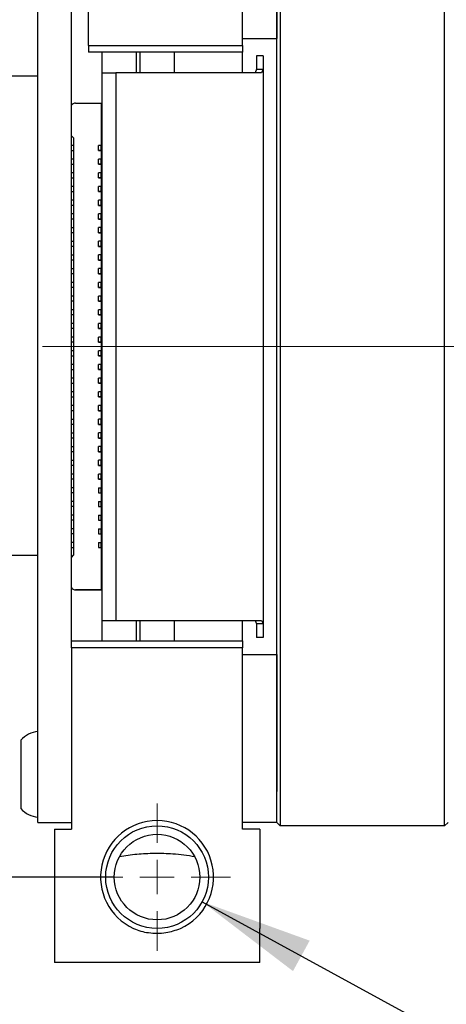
# Paper-space layout 'RJ45 body' of a CAD drawing. Header units: millimetres. Extents: x 5 to 274, y 4 to 211.
# Tile 9 of 20: x 114 to 126, y 142 to 171. Entities that reach past the tile are written whole.
import ezdxf

# ---------------------------------------------------------------- set-up
doc = ezdxf.new("R2010")
doc.units = ezdxf.units.MM
doc.linetypes.add('CENTERX2', pattern=[20.32, 12.7, -2.54, 2.54, -2.54])
doc.layers.add('DIMENSIONS', color=8, linetype='Continuous')
doc.styles.add('SLDTEXTSTYLE0', font='TXT', dxfattribs={"width": 0.75})
doc.styles.add('SLDTEXTSTYLE5', font='TXT', dxfattribs={"width": 0.675})
doc.dimstyles.new('SLDDIMSTYLE1', dxfattribs={"dimtxt": 2.645833, "dimasz": 3.302, "dimexe": 0, "dimexo": 0.0625, "dimgap": 0.661458, "dimtad": 0, "dimtih": 1, "dimtoh": 1, "dimdec": 1, "dimrnd": 1e-09, "dimzin": 12, "dimdsep": 46, "dimtxsty": 'SLDTEXTSTYLE0', "dimsah": 1, "dimcen": 0.09, "dimadec": 0, "dimazin": 3, "dimtfac": 1, "dimtdec": 1, "dimtofl": 0, "dimtmove": 0, "dimatfit": 3, "dimfxl": 1, "dimfrac": 2, "dimtolj": 1, "dimtzin": 12, "dimarcsym": 0})
doc.dimstyles.new('SLDDIMSTYLE2', dxfattribs={"dimtxt": 2.645833, "dimasz": 3.302, "dimexe": 0, "dimexo": 0.0625, "dimgap": 0.661458, "dimtad": 0, "dimtih": 1, "dimtoh": 1, "dimdec": 0, "dimrnd": 1e-09, "dimzin": 12, "dimdsep": 46, "dimtxsty": 'SLDTEXTSTYLE0', "dimsah": 1, "dimcen": 0.09, "dimadec": 0, "dimazin": 3, "dimtfac": 1, "dimtdec": 0, "dimtofl": 0, "dimtmove": 0, "dimatfit": 3, "dimfxl": 1, "dimfrac": 2, "dimtolj": 1, "dimtzin": 12, "dimarcsym": 0})
doc.dimstyles.new('SLDDIMSTYLE9', dxfattribs={"dimtxt": 2.645833, "dimasz": 3.302, "dimexe": 0, "dimexo": 0.0625, "dimgap": 0.661458, "dimtad": 0, "dimtih": 1, "dimtoh": 1, "dimdec": 6, "dimrnd": 1e-09, "dimzin": 12, "dimdsep": 46, "dimtxsty": 'SLDTEXTSTYLE0', "dimsah": 1, "dimcen": 0, "dimadec": 0, "dimazin": 3, "dimtfac": 1, "dimtofl": 0, "dimtmove": 0, "dimatfit": 3, "dimfxl": 1, "dimfrac": 2, "dimtolj": 1, "dimtzin": 12, "dimarcsym": 0})

# ---------------------------------------------------------------- blocks, each defined once
blk = doc.blocks.new('_D_19')
at = {"layer": 'DIMENSIONS'}
for p, q in [((116.779, 176.916), (97.385, 176.916)), ((100.56, 176.916), (100.56, 163.518)), ((100.56, 145.916), (100.56, 159.314)), ((116.779, 145.916), (97.385, 145.916))]:
    blk.add_line(p, q, dxfattribs=at)
for points in [[(100.56, 176.916), (100.052, 173.614), (101.068, 173.614)], [(100.56, 145.916), (101.068, 149.218), (100.052, 149.218)]]:
    blk.add_solid(points, dxfattribs=at)
at = {"layer": 'DIMENSIONS', "insert": (98.605, 162.725), "char_height": 2.6458, "attachment_point": 1, "style": 'SLDTEXTSTYLE0'}
blk.add_mtext('31', dxfattribs=at)
blk = doc.blocks.new('_D_22')
at = {"layer": 'DIMENSIONS'}
for p, q in [((114.07, 176.186), (114.07, 198.591)), ((146.889, 168.628), (146.889, 198.591)), ((114.07, 195.416), (127.059, 195.416)), ((146.889, 195.416), (133.899, 195.416))]:
    blk.add_line(p, q, dxfattribs=at)
for points in [[(114.07, 195.416), (117.372, 194.908), (117.372, 195.924)], [(146.889, 195.416), (143.587, 195.924), (143.587, 194.908)]]:
    blk.add_solid(points, dxfattribs=at)
at = {"layer": 'DIMENSIONS', "insert": (127.059, 196.725), "char_height": 2.6458, "attachment_point": 1, "style": 'SLDTEXTSTYLE0'}
blk.add_mtext('32.8', dxfattribs=at)
blk = doc.blocks.new('SW_SYMBOL_HOLE_DEPTH')
at = {"layer": 'DIMENSIONS', "color": 0}
for p, q in [((0, 875), (800, 875)), ((400, 875), (400, 75)), ((100, 555), (400, 75)), ((700, 555), (400, 75))]:
    blk.add_line(p, q, dxfattribs=at)
blk = doc.blocks.new('_D_24')
at = {"layer": 'DIMENSIONS'}
for p, q in [((119.366, 145.197), (130.36, 139.192)), ((130.36, 139.192), (131.917, 139.192))]:
    blk.add_line(p, q, dxfattribs=at)
blk.add_solid([(119.366, 145.197), (122.02, 143.169), (122.507, 144.06)], dxfattribs=at)
at = {"layer": 'DIMENSIONS', "xscale": 0.003379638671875, "yscale": 0.003379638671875, "zscale": 0.003379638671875}
blk.add_blockref('SW_SYMBOL_HOLE_DEPTH', (150.654, 137.457), dxfattribs=at)
at = {"layer": 'DIMENSIONS', "attachment_point": 1}
for s, insert, char_height, style in [('4X M3 - 6H', (131.917, 140.501), 2.6458, 'SLDTEXTSTYLE5'), ('3', (155.429, 140.501), 2.646, 'SLDTEXTSTYLE0'), ('MIN', (158.359, 140.501), 2.6458, 'SLDTEXTSTYLE0')]:
    blk.add_mtext(s, dxfattribs=dict(at, insert=insert, char_height=char_height, style=style))
blk = doc.blocks.new('SW_CENTERMARKSYMBOL_13')
at = {"color": 0, "linetype": 'Continuous', "lineweight": 18}
for p, q in [((0, 1), (0, 2.15)), ((0, 0), (0, 0.5)), ((-1, 0), (-2.15, 0)), ((0, 0), (-0.5, 0)), ((0, 0), (0, -0.5)), ((0, 0), (0.5, 0)), ((1, 0), (2.15, 0)), ((0, -1), (0, -2.15))]:
    blk.add_line(p, q, dxfattribs=at)

psp = doc.layouts.new('RJ45 body')

# ---------------------------------------------------------------- linework, layer by layer
at = {"color": 7, "linetype": 'Continuous', "lineweight": 25}
for p, q in [((120.5491738, 170.2163894), (120.5491738, 175.5163894)), ((121.5491738, 174.4163894), (121.5491738, 170.4163894)), ((126.4491738, 148.4163894), (126.4491738, 174.4163894)), ((114.5701738, 148.5163894), (114.5701738, 174.3163894)), ((115.5491738, 152.7163894), (115.5491738, 172.5163894)), ((116.0491738, 170.2163894), (116.0491738, 172.5163894)), ((121.5491738, 148.4163894), (121.5491738, 172.4127078)), ((121.6491738, 172.4198205), (121.6491738, 148.4163894)), ((120.5491738, 170.4163894), (121.5491738, 170.4163894)), ((116.0491738, 170.2163894), (120.5491738, 170.2163894)), ((116.0491738, 170.2163894), (116.0491738, 170.0163894)), ((120.5491738, 170.2163894), (120.5491738, 170.0163894)), ((120.5491738, 170.0163894), (116.0491738, 170.0163894)), ((116.4491738, 169.4163894), (116.4491738, 170.0163894)), ((117.4491738, 169.4163894), (117.4491738, 170.0163894)), ((117.5491738, 170.0163894), (117.5491738, 169.4163894)), ((118.5491738, 170.0163894), (118.5491738, 169.4163894)), ((120.5491738, 169.9163894), (120.5491738, 170.0163894)), ((120.5491738, 169.4163894), (120.5491738, 169.9163894)), ((121.1491738, 169.9163894), (120.9491738, 169.9163894)), ((120.9491738, 169.9163894), (120.9491738, 169.5185626)), ((121.1491738, 169.9163894), (121.1491738, 169.5185626)), ((120.9491738, 169.5185626), (120.9115062, 169.4163894)), ((120.9491738, 169.5185626), (121.1491738, 169.5185626)), ((121.1491738, 169.5185626), (121.1039726, 169.4163894)), ((121.1491738, 169.5185626), (121.1491738, 153.3142162)), ((114.5701738, 169.3163894), (111.5596738, 169.3163894)), ((116.4491738, 169.4163894), (116.8491738, 169.4163894)), ((116.4491738, 153.4163894), (116.4491738, 169.4163894)), ((116.8491738, 169.4163894), (116.8491738, 153.4163894)), ((118.0491738, 169.4163894), (116.8491738, 169.4163894)), ((118.9991738, 169.4163894), (118.0491738, 169.4163894)), ((119.9491738, 169.4163894), (118.9991738, 169.4163894)), ((121.1039726, 169.4163894), (119.9491738, 169.4163894)), ((115.6691689, 168.5291008), (116.4191689, 168.5291008)), ((116.4191689, 168.5291008), (116.4191689, 167.2941008)), ((115.6091689, 167.5191008), (115.5491738, 167.5790959)), ((115.5491738, 167.5790958), (115.6091689, 167.5191007)), ((115.6091689, 167.5191008), (115.6091684, 155.3191008)), ((115.6091689, 167.5191007), (115.6091689, 167.5191008)), ((115.6091689, 167.2913894), (115.5491738, 167.2913894)), ((116.4191689, 167.2941008), (116.3391689, 167.2941008)), ((116.3391689, 167.1441008), (116.3391689, 167.2941008)), ((116.4191689, 167.1441008), (116.4191689, 167.2941008)), ((115.6091689, 167.1413894), (115.5491738, 167.1413894)), ((115.6091689, 166.8913894), (115.5491738, 166.8913894)), ((116.3391689, 167.1441008), (116.4191689, 167.1441008)), ((116.4191689, 167.1441008), (116.3391689, 167.1441008)), ((116.3391689, 167.1441008), (116.3391689, 167.1441008)), ((116.3391689, 166.7441008), (116.3391689, 166.8941008)), ((116.4191689, 166.8941008), (116.3391689, 166.8941008)), ((116.4191689, 167.1441008), (116.4191689, 167.1441008)), ((116.4191689, 167.1441008), (116.4191689, 166.8941008)), ((116.4191689, 166.7441008), (116.4191689, 166.8941008)), ((115.6091689, 166.7413894), (115.5491738, 166.7413894)), ((116.4191689, 166.7441008), (116.3391689, 166.7441008)), ((116.3391689, 166.7441008), (116.4191689, 166.7441008)), ((116.3391689, 166.7441008), (116.3391689, 166.7441008)), ((116.4191689, 166.7441008), (116.4191688, 166.4941008)), ((116.4191689, 166.7441008), (116.4191689, 166.7441008)), ((115.6091688, 166.4913894), (115.5491738, 166.4913894)), ((115.6091688, 166.3413894), (115.5491738, 166.3413894)), ((116.4191688, 166.4941008), (116.3391688, 166.4941008)), ((116.3391688, 166.3441008), (116.3391688, 166.4941008)), ((116.4191688, 166.3441008), (116.3391688, 166.3441008)), ((116.3391688, 166.3441008), (116.4191688, 166.3441008)), ((116.3391688, 166.3441008), (116.3391688, 166.3441008)), ((116.4191688, 166.3441008), (116.4191688, 166.4941008)), ((116.4191688, 166.3441008), (116.4191688, 166.3441008)), ((116.4191688, 166.3441008), (116.4191688, 166.0941008)), ((115.6091688, 166.0913894), (115.5491738, 166.0913894)), ((116.4191688, 166.0941008), (116.3391688, 166.0941008)), ((116.3391688, 165.9441008), (116.3391688, 166.0941008)), ((116.4191688, 165.9441008), (116.4191688, 166.0941008)), ((115.6091688, 165.9413894), (115.5491738, 165.9413894)), ((116.3391688, 165.9441008), (116.4191688, 165.9441008)), ((116.3391688, 165.9441008), (116.3391688, 165.9441008)), ((116.4191688, 165.9441008), (116.3391688, 165.9441008)), ((116.4191688, 165.9441008), (116.4191688, 165.9441008)), ((116.4191688, 165.9441008), (116.4191688, 165.6941008)), ((115.6091688, 165.6913894), (115.5491738, 165.6913894)), ((115.6091688, 165.5413894), (115.5491738, 165.5413894)), ((116.3391688, 165.5441008), (116.3391688, 165.6941008)), ((116.4191688, 165.6941008), (116.3391688, 165.6941008)), ((116.4191688, 165.5441008), (116.3391688, 165.5441008)), ((116.3391688, 165.5441008), (116.4191688, 165.5441008)), ((116.3391688, 165.5441008), (116.3391688, 165.5441008)), ((116.4191688, 165.5441008), (116.4191688, 165.6941008)), ((116.4191688, 165.5441008), (116.4191688, 165.5441008)), ((116.4191688, 165.5441008), (116.4191688, 165.2941008)), ((115.6091688, 165.2913894), (115.5491738, 165.2913894)), ((115.6091688, 165.1413894), (115.5491738, 165.1413894)), ((116.4191688, 165.2941008), (116.3391688, 165.2941008)), ((116.3391688, 165.1441008), (116.3391688, 165.2941008)), ((116.3391688, 165.1441008), (116.4191688, 165.1441008)), ((116.4191688, 165.1441008), (116.3391688, 165.1441008)), ((116.3391688, 165.1441008), (116.3391688, 165.1441008)), ((116.4191688, 165.1441008), (116.4191688, 165.2941008)), ((116.4191688, 165.1441008), (116.4191688, 165.1441008)), ((116.4191688, 165.1441008), (116.4191688, 164.8941008)), ((115.6091688, 164.8913894), (115.5491738, 164.8913894)), ((116.3391688, 164.7441008), (116.3391688, 164.8941008)), ((116.4191688, 164.8941008), (116.3391688, 164.8941008)), ((116.4191688, 164.7441008), (116.4191688, 164.8941008)), ((115.6091688, 164.7413894), (115.5491738, 164.7413894)), ((116.4191688, 164.7441008), (116.3391688, 164.7441008)), ((116.3391688, 164.7441008), (116.4191688, 164.7441008)), ((116.3391688, 164.7441008), (116.3391688, 164.7441008)), ((116.4191688, 164.7441008), (116.4191688, 164.7441008)), ((116.4191688, 164.7441008), (116.4191688, 164.4941008)), ((115.6091688, 164.4913894), (115.5491738, 164.4913894)), ((115.6091687, 164.3413894), (115.5491738, 164.3413894)), ((116.3391687, 164.3441008), (116.3391688, 164.4941008)), ((116.3391687, 164.3441008), (116.4191687, 164.3441008)), ((116.3391687, 164.3441008), (116.3391687, 164.3441008)), ((116.4191687, 164.3441008), (116.3391687, 164.3441008)), ((116.4191688, 164.4941008), (116.3391688, 164.4941008)), ((116.4191687, 164.3441008), (116.4191688, 164.4941008)), ((116.4191687, 164.3441008), (116.4191687, 164.3441008)), ((116.4191687, 164.3441008), (116.4191687, 164.0941008)), ((115.6091687, 164.0913894), (115.5491738, 164.0913894)), ((116.3391687, 163.9441008), (116.3391687, 164.0941008)), ((116.4191687, 164.0941008), (116.3391687, 164.0941008)), ((116.4191687, 163.9441008), (116.4191687, 164.0941008)), ((115.6091687, 163.9413894), (115.5491738, 163.9413894)), ((116.4191687, 163.9441008), (116.3391687, 163.9441008)), ((116.3391687, 163.9441008), (116.4191687, 163.9441008)), ((116.3391687, 163.9441008), (116.3391687, 163.9441008)), ((116.4191687, 163.9441008), (116.4191687, 163.9441008)), ((116.4191687, 163.9441008), (116.4191687, 163.6941008)), ((115.6091687, 163.6913894), (115.5491738, 163.6913894)), ((115.6091687, 163.5413894), (115.5491738, 163.5413894)), ((116.4191687, 163.6941008), (116.3391687, 163.6941008)), ((116.3391687, 163.5441008), (116.3391687, 163.6941008)), ((116.4191687, 163.5441008), (116.3391687, 163.5441008)), ((116.3391687, 163.5441008), (116.4191687, 163.5441008)), ((116.3391687, 163.5441008), (116.3391687, 163.5441008)), ((116.4191687, 163.5441008), (116.4191687, 163.6941008)), ((116.4191687, 163.5441008), (116.4191687, 163.5441008)), ((116.4191687, 163.5441008), (116.4191687, 163.2941008)), ((115.6091687, 163.2913894), (115.5491738, 163.2913894)), ((115.6091687, 163.1413894), (115.5491738, 163.1413894)), ((116.3391687, 163.1441008), (116.3391687, 163.2941008)), ((116.4191687, 163.2941008), (116.3391687, 163.2941008)), ((116.4191687, 163.1441008), (116.3391687, 163.1441008)), ((116.3391687, 163.1441008), (116.4191687, 163.1441008)), ((116.3391687, 163.1441008), (116.3391687, 163.1441008)), ((116.4191687, 163.1441008), (116.4191687, 163.2941008)), ((116.4191687, 163.1441008), (116.4191687, 163.1441008)), ((116.4191687, 163.1441008), (116.4191687, 162.8941008)), ((115.6091687, 162.8913894), (115.5491738, 162.8913894)), ((116.3391687, 162.7441008), (116.3391687, 162.8941008)), ((116.4191687, 162.8941008), (116.3391687, 162.8941008)), ((116.4191687, 162.7441008), (116.4191687, 162.8941008)), ((115.6091687, 162.7413894), (115.5491738, 162.7413894)), ((116.4191687, 162.7441008), (116.3391687, 162.7441008)), ((116.3391687, 162.7441008), (116.4191687, 162.7441008)), ((116.3391687, 162.7441008), (116.3391687, 162.7441008)), ((116.4191687, 162.7441008), (116.4191687, 162.7441008)), ((116.4191687, 162.7441008), (116.4191687, 162.4941008)), ((115.6091687, 162.4913894), (115.5491738, 162.4913894)), ((115.6091687, 162.3413894), (115.5491738, 162.3413894)), ((116.4191687, 162.4941008), (116.3391687, 162.4941008)), ((116.3391687, 162.3441008), (116.3391687, 162.4941008)), ((116.3391687, 162.3441008), (116.4191687, 162.3441008)), ((116.4191687, 162.3441008), (116.3391687, 162.3441008)), ((116.3391687, 162.3441008), (116.3391687, 162.3441008)), ((116.4191687, 162.3441008), (116.4191686, 162.0941008)), ((116.4191687, 162.3441008), (116.4191687, 162.4941008)), ((116.4191687, 162.3441008), (116.4191687, 162.3441008)), ((115.6091686, 162.0913894), (115.5491738, 162.0913894)), ((116.4191686, 162.0941008), (116.3391686, 162.0941008)), ((116.3391686, 161.9441008), (116.3391686, 162.0941008)), ((116.4191686, 161.9441008), (116.4191686, 162.0941008)), ((115.6091686, 161.9413894), (115.5491738, 161.9413894)), ((115.6091686, 161.6913894), (115.5491738, 161.6913894)), ((116.3391686, 161.9441008), (116.4191686, 161.9441008)), ((116.3391686, 161.9441008), (116.3391686, 161.9441008)), ((116.4191686, 161.9441008), (116.3391686, 161.9441008)), ((116.3391686, 161.5441008), (116.3391686, 161.6941008)), ((116.4191686, 161.6941008), (116.3391686, 161.6941008)), ((116.4191686, 161.9441008), (116.4191686, 161.9441008)), ((116.4191686, 161.9441008), (116.4191686, 161.6941008)), ((116.4191686, 161.5441008), (116.4191686, 161.6941008)), ((115.6091686, 161.5413894), (115.5491738, 161.5413894)), ((116.4191686, 161.5441008), (116.3391686, 161.5441008)), ((116.3391686, 161.5441008), (116.4191686, 161.5441008)), ((116.3391686, 161.5441008), (116.3391686, 161.5441008)), ((116.4191686, 161.5441008), (116.4191686, 161.5441008)), ((116.4191686, 161.5441008), (116.4191686, 161.2941008)), ((115.6091686, 161.2913894), (115.5491738, 161.2913894)), ((115.6091686, 161.1413894), (115.5491738, 161.1413894)), ((116.3391686, 161.1441008), (116.3391686, 161.2941008)), ((116.4191686, 161.2941008), (116.3391686, 161.2941008)), ((116.4191686, 161.1441008), (116.3391686, 161.1441008)), ((116.3391686, 161.1441008), (116.4191686, 161.1441008)), ((116.3391686, 161.1441008), (116.3391686, 161.1441008)), ((116.4191686, 161.1441008), (116.4191686, 161.2941008)), ((116.4191686, 161.1441008), (116.4191686, 161.1441008)), ((116.4191686, 161.1441008), (116.4191686, 160.8941008)), ((115.6091686, 160.8913894), (115.5491738, 160.8913894)), ((116.3391686, 160.7441008), (116.3391686, 160.8941008)), ((116.4191686, 160.8941008), (116.3391686, 160.8941008)), ((116.4191686, 160.7441008), (116.4191686, 160.8941008)), ((115.6091686, 160.7413894), (115.5491738, 160.7413894)), ((116.4191686, 160.7441008), (116.3391686, 160.7441008)), ((116.3391686, 160.7441008), (116.4191686, 160.7441008)), ((116.3391686, 160.7441008), (116.3391686, 160.7441008)), ((116.4191686, 160.7441008), (116.4191686, 160.7441008)), ((116.4191686, 160.7441008), (116.4191686, 160.4941008)), ((115.6091686, 160.4913894), (115.5491738, 160.4913894)), ((115.6091686, 160.3413894), (115.5491738, 160.3413894)), ((116.3391686, 160.3441008), (116.3391686, 160.4941008)), ((116.4191686, 160.4941008), (116.3391686, 160.4941008)), ((116.4191686, 160.3441008), (116.3391686, 160.3441008)), ((116.3391686, 160.3441008), (116.4191686, 160.3441008)), ((116.3391686, 160.3441008), (116.3391686, 160.3441008)), ((116.4191686, 160.3441008), (116.4191686, 160.4941008)), ((116.4191686, 160.3441008), (116.4191686, 160.3441008)), ((116.4191686, 160.3441008), (116.4191686, 160.0941008)), ((115.6091686, 160.0913894), (115.5491738, 160.0913894)), ((116.4191686, 160.0941008), (116.3391686, 160.0941008)), ((116.3391686, 159.9441008), (116.3391686, 160.0941008)), ((116.4191686, 159.9441008), (116.4191686, 160.0941008)), ((115.6091686, 159.9413894), (115.5491738, 159.9413894)), ((115.6091685, 159.6913894), (115.5491738, 159.6913894)), ((116.3391685, 159.5441008), (116.3391685, 159.6941008)), ((116.4191685, 159.6941008), (116.3391685, 159.6941008)), ((116.3391686, 159.9441008), (116.4191686, 159.9441008)), ((116.3391686, 159.9441008), (116.3391686, 159.9441008)), ((116.4191686, 159.9441008), (116.3391686, 159.9441008)), ((116.4191686, 159.9441008), (116.4191685, 159.6941008)), ((116.4191685, 159.5441008), (116.4191685, 159.6941008)), ((116.4191686, 159.9441008), (116.4191686, 159.9441008)), ((115.6091685, 159.5413894), (115.5491738, 159.5413894)), ((116.4191685, 159.5441008), (116.3391685, 159.5441008)), ((116.3391685, 159.5441008), (116.4191685, 159.5441008)), ((116.3391685, 159.5441008), (116.3391685, 159.5441008)), ((116.4191685, 159.5441008), (116.4191685, 159.5441008)), ((116.4191685, 159.5441008), (116.4191685, 159.2941008)), ((115.6091685, 159.2913894), (115.5491738, 159.2913894)), ((115.6091685, 159.1413894), (115.5491738, 159.1413894)), ((116.3391685, 159.1441008), (116.3391685, 159.2941008)), ((116.4191685, 159.2941008), (116.3391685, 159.2941008)), ((116.4191685, 159.1441008), (116.3391685, 159.1441008)), ((116.3391685, 159.1441008), (116.4191685, 159.1441008)), ((116.3391685, 159.1441008), (116.3391685, 159.1441008)), ((116.4191685, 159.1441008), (116.4191685, 159.2941008)), ((116.4191685, 159.1441008), (116.4191685, 159.1441008)), ((116.4191685, 159.1441008), (116.4191685, 158.8941008)), ((115.6091685, 158.8913894), (115.5491738, 158.8913894)), ((116.4191685, 158.8941008), (116.3391685, 158.8941008)), ((116.3391685, 158.7441008), (116.3391685, 158.8941008)), ((116.4191685, 158.7441008), (116.4191685, 158.8941008)), ((115.6091685, 158.7413894), (115.5491738, 158.7413894)), ((116.3391685, 158.7441008), (116.4191685, 158.7441008)), ((116.3391685, 158.7441008), (116.3391685, 158.7441008)), ((116.4191685, 158.7441008), (116.3391685, 158.7441008)), ((116.4191685, 158.7441008), (116.4191685, 158.7441008)), ((116.4191685, 158.7441008), (116.4191685, 158.4941008)), ((115.6091685, 158.4913894), (115.5491738, 158.4913894)), ((115.6091685, 158.3413894), (115.5491738, 158.3413894)), ((116.3391685, 158.3441008), (116.3391685, 158.4941008)), ((116.4191685, 158.4941008), (116.3391685, 158.4941008)), ((116.4191685, 158.3441008), (116.3391685, 158.3441008)), ((116.3391685, 158.3441008), (116.4191685, 158.3441008)), ((116.3391685, 158.3441008), (116.3391685, 158.3441008)), ((116.4191685, 158.3441008), (116.4191685, 158.4941008)), ((116.4191685, 158.3441008), (116.4191685, 158.3441008)), ((116.4191685, 158.3441008), (116.4191685, 158.0941008)), ((115.6091685, 158.0913894), (115.5491738, 158.0913894)), ((116.4191685, 158.0941008), (116.3391685, 158.0941008)), ((116.3391685, 157.9441008), (116.3391685, 158.0941008)), ((116.4191685, 157.9441008), (116.3391685, 157.9441008)), ((116.3391685, 157.9441008), (116.4191685, 157.9441008)), ((116.3391685, 157.9441008), (116.3391685, 157.9441008)), ((116.4191685, 157.9441008), (116.4191685, 158.0941008)), ((116.4191685, 157.9441008), (116.4191685, 157.9441008)), ((116.4191685, 157.9441008), (116.4191685, 157.6941008)), ((115.6091685, 157.9413894), (115.5491738, 157.9413894)), ((115.6091685, 157.6913894), (115.5491738, 157.6913894)), ((116.3391684, 157.5441008), (116.3391685, 157.6941008)), ((116.4191685, 157.6941008), (116.3391685, 157.6941008)), ((116.4191684, 157.5441008), (116.4191685, 157.6941008)), ((115.6091684, 157.5413894), (115.5491738, 157.5413894)), ((116.4191684, 157.5441008), (116.3391684, 157.5441008)), ((116.3391684, 157.5441008), (116.4191684, 157.5441008)), ((116.3391684, 157.5441008), (116.3391684, 157.5441008)), ((116.4191684, 157.5441008), (116.4191684, 157.5441008)), ((116.4191684, 157.5441008), (116.4191684, 157.2941008)), ((115.6091684, 157.2913894), (115.5491738, 157.2913894)), ((115.6091684, 157.1413894), (115.5491738, 157.1413894)), ((116.3391684, 157.2941008), (116.3391684, 157.1441008)), ((116.3391684, 157.2941008), (116.4191684, 157.2941008)), ((116.3391684, 157.1441008), (116.4191684, 157.1441008)), ((116.3391684, 157.1441008), (116.4191684, 157.1441008)), ((116.3391684, 157.1441008), (116.3391684, 157.1441008)), ((116.4191684, 157.1441008), (116.4191684, 157.2941008)), ((116.4191684, 157.1441008), (116.4191684, 157.1441008)), ((116.4191684, 157.1441008), (116.4191684, 156.8941008)), ((115.6091684, 156.8913894), (115.5491738, 156.8913894)), ((116.3391684, 156.8941008), (116.3391684, 156.7441008)), ((116.3391684, 156.8941008), (116.4191684, 156.8941008)), ((116.4191684, 156.7441008), (116.4191684, 156.8941008)), ((115.6091684, 156.7413894), (115.5491738, 156.7413894)), ((116.3391684, 156.7441008), (116.4191684, 156.7441008)), ((116.3391684, 156.7441008), (116.4191684, 156.7441008)), ((116.3391684, 156.7441008), (116.3391684, 156.7441008)), ((116.4191684, 156.7441008), (116.4191684, 156.7441008)), ((116.4191684, 156.7441008), (116.4191684, 156.4941008)), ((115.6091684, 156.4913894), (115.5491738, 156.4913894)), ((115.6091684, 156.3413894), (115.5491738, 156.3413894)), ((116.3391684, 156.4941008), (116.4191684, 156.4941008)), ((116.3391684, 156.4941008), (116.3391684, 156.3441008)), ((116.3391684, 156.3441008), (116.4191684, 156.3441008)), ((116.3391684, 156.3441008), (116.4191684, 156.3441008)), ((116.3391684, 156.3441008), (116.3391684, 156.3441008)), ((116.4191684, 156.3441008), (116.4191684, 156.4941008)), ((116.4191684, 156.3441008), (116.4191684, 156.3441008)), ((116.4191684, 156.3441008), (116.4191684, 156.0941008)), ((115.6091684, 156.0913894), (115.5491738, 156.0913894)), ((115.6091684, 155.9413894), (115.5491738, 155.9413894)), ((116.3391684, 156.0941008), (116.4191684, 156.0941008)), ((116.3391684, 156.0941008), (116.3391684, 155.9441008)), ((116.3391684, 155.9441008), (116.4191684, 155.9441008)), ((116.3391684, 155.9441008), (116.4191684, 155.9441008)), ((116.3391684, 155.9441008), (116.3391684, 155.9441008)), ((116.4191684, 155.9441008), (116.4191684, 156.0941008)), ((116.4191684, 155.9441008), (116.4191684, 155.9441008)), ((116.4191684, 155.9441008), (116.4191684, 155.6941008)), ((115.6091684, 155.6913894), (115.5491738, 155.6913894)), ((116.3391684, 155.6941008), (116.3391684, 155.5441008)), ((116.3391684, 155.6941008), (116.4191684, 155.6941008)), ((116.4191684, 155.5441008), (116.4191684, 155.6941008)), ((115.6091684, 155.5413894), (115.5491738, 155.5413894)), ((116.3391684, 155.5441008), (116.4191684, 155.5441008)), ((116.3391684, 155.5441008), (116.4191684, 155.5441008)), ((116.3391684, 155.5441008), (116.3391684, 155.5441008)), ((116.4191684, 155.5441008), (116.4191683, 154.3091008)), ((116.4191684, 155.5441008), (116.4191684, 155.5441008)), ((114.5701738, 155.3163894), (111.5596738, 155.3163894)), ((115.5491738, 155.2591063), (115.6091684, 155.3191008)), ((116.4191683, 154.3091008), (115.6691683, 154.3091008)), ((115.6691683, 154.3091005), (116.4191683, 154.3091004)), ((116.2191683, 154.3091007), (115.9191683, 154.3091007)), ((115.9191683, 154.3091005), (115.9191683, 154.3091007)), ((115.9191683, 154.3091005), (116.2191683, 154.3091005)), ((116.2691683, 154.3091007), (116.2191683, 154.3091007)), ((116.2191683, 154.3091005), (116.2691683, 154.3091005)), ((116.3691683, 154.3091007), (116.2691683, 154.3091008)), ((116.2691683, 154.3091007), (116.2691683, 154.3091008)), ((116.2691683, 154.3091005), (116.2691683, 154.3091005)), ((116.2691683, 154.3091005), (116.3691683, 154.3091005)), ((116.4191683, 154.3091008), (116.3691683, 154.3091007)), ((116.3691683, 154.3091005), (116.4191683, 154.3091004)), ((116.4191683, 154.3091008), (116.4191683, 154.3091008)), ((116.4191683, 154.3091004), (116.4191683, 154.3091004)), ((116.4491738, 153.4163894), (116.8491738, 153.4163894)), ((116.4491738, 152.8163894), (116.4491738, 153.4163894)), ((116.8491738, 153.4163894), (118.0491738, 153.4163894)), ((117.4491738, 152.8163894), (117.4491738, 153.4163894)), ((117.5491738, 153.4163894), (117.5491738, 152.8163894)), ((118.0491738, 153.4163894), (118.9991738, 153.4163894)), ((118.5491738, 153.4163894), (118.5491738, 152.8163894)), ((118.9991738, 153.4163894), (119.9491738, 153.4163894)), ((119.9491738, 153.4163894), (121.1039726, 153.4163894)), ((120.5491738, 152.9163894), (120.5491738, 153.4163894)), ((120.9115062, 153.4163894), (120.9491738, 153.3142162)), ((121.1039726, 153.4163894), (121.1491738, 153.3142162)), ((121.1491738, 153.3142162), (120.9491738, 153.3142162)), ((120.9491738, 153.3142162), (120.9491738, 152.9163894)), ((121.1491738, 153.3142162), (121.1491738, 152.9163894)), ((115.5491738, 152.8163894), (120.5491738, 152.8163894)), ((120.5491738, 152.8163894), (120.5491738, 152.9163894)), ((120.5491738, 152.8163894), (120.5491738, 152.6163894)), ((121.1491738, 152.9163894), (120.9491738, 152.9163894)), ((115.5491738, 152.6163894), (115.5491738, 152.7163894)), ((120.5491738, 152.6163894), (115.5491738, 152.6163894)), ((115.5491738, 152.6163894), (115.5491738, 147.3163894)), ((120.5491738, 147.3163894), (120.5491738, 152.6163894)), ((120.5491738, 152.4163894), (121.5491738, 152.4163894)), ((121.5491738, 152.4163894), (121.5491738, 148.4163894)), ((114.0701738, 149.9163894), (114.0701738, 147.9744464)), ((114.5701738, 147.5163894), (114.5701738, 148.5163894)), ((121.5491738, 147.5163894), (121.5491738, 148.4163894)), ((121.6491738, 148.4163894), (121.6491738, 147.4163894)), ((126.4491738, 147.4163894), (126.4491738, 148.4163894)), ((114.0701738, 147.9744464), (114.0701738, 147.9163894)), ((114.5701738, 147.5163894), (115.5491738, 147.5163894)), ((115.0491738, 147.3163894), (115.0491738, 144.4163894)), ((115.0491738, 147.3163894), (115.5491738, 147.3163894)), ((121.5491738, 147.5163894), (120.5491738, 147.5163894)), ((121.0491738, 147.3163894), (120.5491738, 147.3163894)), ((121.0491738, 147.3163894), (121.0491738, 144.4163894)), ((121.5491738, 147.5163894), (121.6491738, 147.4163894)), ((126.4491738, 147.4163894), (121.6491738, 147.4163894)), ((126.4491738, 147.4163894), (126.5491738, 147.5163894)), ((115.0491738, 144.4163894), (115.0491738, 143.4163894)), ((121.0491738, 143.4163894), (121.0491738, 144.4163894)), ((121.0491738, 143.4163894), (115.0491738, 143.4163894))]:
    psp.add_line(p, q, dxfattribs=at)
at = {"color": 7, "linetype": 'CENTERX2', "lineweight": 18}
psp.add_line((127.3991738, 161.4163894), (108.6991738, 161.4163894), dxfattribs=at)
at = {"color": 7, "linetype": 'Continuous', "lineweight": 25}
for radius in [1.5, 1.25]:
    psp.add_circle((118.0491738, 145.9163894), radius, dxfattribs=at)
for centre, radius, start, end in [((115.6691689, 168.3791008), 0.15, 89.9999975, 143.12698408), ((115.6691683, 154.4591008), 0.15, 216.87340325, 269.9999975), ((115.6691683, 154.4591005), 0.15, 216.87340325, 269.9999975), ((114.6314213, 149.4188944), 0.75, 94.68417983, 138.44592252), ((114.6314213, 148.4138844), 0.75, 221.55407748, 265.31582017), ((118.0491738, 145.9163894), 1.65, 294.61997733, 245.38002267)]:
    psp.add_arc(centre, radius, start, end, dxfattribs=at)
for points, knots in [([(119.1507051, 146.5072606), (119.0457601, 146.5263827), (118.8359672, 146.5646091), (118.5339372, 146.5908762), (118.2475497, 146.6027994), (117.9800051, 146.6046612), (117.7159044, 146.5982524), (117.3669598, 146.5782192), (117.117023, 146.5359239), (116.9476425, 146.5072606)], [0, 0, 0, 0, 0.1503029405, 0.3004667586, 0.4151542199, 0.529489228, 0.6439083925, 0.7586792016, 1, 1, 1, 1]), ([(117.3617875, 144.4163894), (117.4318713, 144.3884324), (117.5736614, 144.3318712), (117.8901675, 144.2717885), (118.2930924, 144.2632993), (118.5952342, 144.3676021), (118.7365602, 144.4163894)], [0, 0, 0, 0, 0.1601237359, 0.3239543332, 0.6837814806, 1, 1, 1, 1])]:
    psp.add_open_spline(points, degree=3, knots=knots, dxfattribs=at)

# ---------------------------------------------------------------- block references
at = {"color": 7, "linetype": 'Continuous', "lineweight": 0}
psp.add_blockref('SW_CENTERMARKSYMBOL_13', (118.0491738, 145.9163894), dxfattribs=at)

# ---------------------------------------------------------------- dimensions: what is measured, and where the dimension line sits
at = {"layer": 'DIMENSIONS'}
dim = psp.add_linear_dim(base=(146.8885018, 195.4163894), p1=(114.0701738, 174.9163894), p2=(146.8885018, 167.3578029), dimstyle='SLDDIMSTYLE1', dxfattribs=at)
dim.commit()
dim.dimension.update_dxf_attribs({"geometry": '_D_22', "text_midpoint": (130.4793378, 195.4163894), "dimtype": 160})
dim = psp.add_linear_dim(base=(100.5596738, 145.9163894), p1=(118.0491738, 176.9163894), p2=(118.0491738, 145.9163894), angle=90, dimstyle='SLDDIMSTYLE2', dxfattribs=at)
dim.commit()
dim.dimension.update_dxf_attribs({"geometry": '_D_19', "text_midpoint": (100.5596738, 161.4163894), "dimtype": 160})
dim = psp.add_diameter_dim_2p(p1=(116.7327468, 146.6354304), p2=(119.3656008, 145.1973484), text='4X M3 - 6H {\\fGDT;x} 3\\P', dimstyle='SLDDIMSTYLE9', override={"dimpost": '<>'}, dxfattribs=at)
dim.commit()
dim.dimension.update_dxf_attribs({"geometry": '_D_24', "text_midpoint": (148.456659, 139.1920528), "dimtype": 163})

doc.saveas('drawing.dxf')
